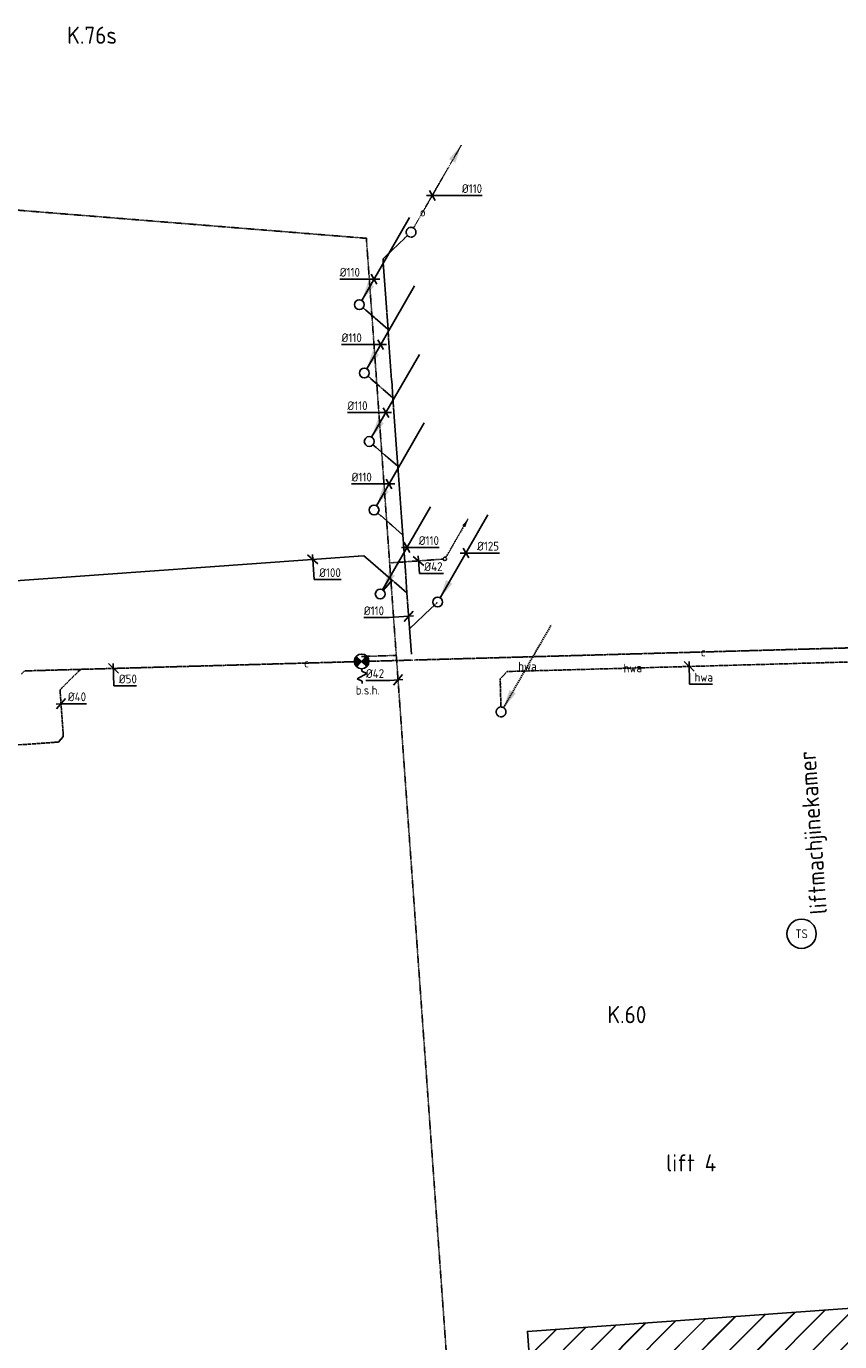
# Model space of a CAD drawing. Header units: millimetres. Extents: x -16982 to 48792, y -927 to 61604.
# Tile 14 of 15: x 26405 to 34702, y 14430 to 27842. Entities that reach past the tile are written whole.
import ezdxf
from ezdxf.enums import TextEntityAlignment as Align

# ---------------------------------------------------------------- set-up
doc = ezdxf.new("R2010")
doc.units = ezdxf.units.MM
for name, pattern in [('2322102', [45, 5, -2, 5, -2, 5, -2, 5, -2, 5, -2, 5, -5]), ('2322109', [10, 5, -2, 1, -2]), ('2322109_a', [10, 5, -2, 1, -2]), ('2322121', [2000, 1000, 1000]), ('2322121_a', [2000, 1000, 1000]), ('2322121A', [47, 40, -7]), ('2322122', [47, 40, -7]), ('2322122_a', [19.5, 12.5, -7]), ('2322123', [45, 5, -2, 5, -2, 5, -2, 5, -2, 5, -2, 5, -5]), ('2322123_a', [19.5, 3, -2, 5, -2, 3, -4.5]), ('SMALL_DASH', [1.5, 0.5, -1])]:
    doc.linetypes.add(name, pattern=pattern)
for name, color, linetype in [('00KAD025', 2, 'Continuous'), ('bTuwkundig', 7, 'Continuous'), ('WL$1----', 4, 'Continuous'), ('WL521---_D', 4, 'Continuous'), ('WL5232--_D', 4, 'Continuous'), ('WL5233--_D', 4, 'Continuous'), ('WL524---_D', 4, 'Continuous'), ('WL531---', 5, '2322109'), ('WL5627--_D', 4, 'Continuous'), ('WM521---', 1, 'Continuous'), ('WM5232--', 1, 'Continuous'), ('WM5233--', 1, 'Continuous'), ('WM524---', 1, 'Continuous'), ('WM531---', 1, 'Continuous'), ('WM561---_AANVOER', 1, 'Continuous'), ('WM5627--', 1, 'Continuous'), ('WT531---', 7, 'Continuous')]:
    doc.layers.add(name, color=color, linetype=linetype)
doc.styles.add('BURO-025', font='burofont', dxfattribs={"height": 2.5})
doc.styles.add('STABICAD-018', font='ISOCP.SHX', dxfattribs={"height": 90})
doc.styles.add('STABICAD-035', font='ISOCP.SHX', dxfattribs={"height": 175})

# ---------------------------------------------------------------- blocks, each defined once
blk = doc.blocks.new('*U351')
at = {"color": 0, "linetype": 'Continuous'}
for p, q in [((50, 4), (-83, -6)), ((-46, -53), (46, 53)), ((-83, -6), (-328, -6))]:
    blk.add_line(p, q, dxfattribs=at)
at = {"color": 0, "linetype": 'Continuous', "style": 'STABICAD-018'}
blk.add_text('%%c42', height=90, dxfattribs=at).set_placement((-328, 19))
at = {"layer": '00KAD025', "color": 2, "style": 'STABICAD-018'}
blk.add_attdef('CODE', (30197, 21178), '', height=1.2, dxfattribs=at)
blk = doc.blocks.new('MD_SYM526')
at = {"color": 0, "linetype": 'Continuous'}
blk.add_circle((0, 0), 3, dxfattribs=at)
at = {"color": 0, "style": 'BURO-025'}
blk.add_attdef('SIGNAL_HIGH', (6.25, 6.4), '', height=2.5, dxfattribs=at)
blk.add_attdef('CODE', text='', height=2.5, dxfattribs=at).set_placement((0, 5.03), align=Align.MIDDLE)
blk.add_attdef('SIGNAL_LOW', text='', height=2.5, dxfattribs=at).set_placement((6.25, 3.46), align=Align.TOP_LEFT)
blk = doc.blocks.new('*U350')
at = {"color": 0, "linetype": 'Continuous'}
for p, q in [((-50, -3), (20, 1)), ((-46, -53), (46, 53)), ((20, 1), (259, 1))]:
    blk.add_line(p, q, dxfattribs=at)
at = {"color": 0, "linetype": 'Continuous', "style": 'STABICAD-018'}
blk.add_text('%%c40', height=90, dxfattribs=at).set_placement((70, 26))
at = {"layer": '00KAD025', "color": 2, "style": 'STABICAD-018'}
blk.add_attdef('CODE', (26759, 20934), '', height=1.8, dxfattribs=at)
blk = doc.blocks.new('*U349')
at = {"color": 0, "linetype": 'Continuous'}
for p, q in [((-51, 49), (51, -49)), ((-1, 50), (5, -177)), ((5, -177), (235, -177))]:
    blk.add_line(p, q, dxfattribs=at)
at = {"color": 0, "linetype": 'Continuous', "style": 'STABICAD-018'}
blk.add_text('%%c50', height=90, dxfattribs=at).set_placement((55, -152))
at = {"layer": '00KAD025', "color": 2, "style": 'STABICAD-018'}
blk.add_attdef('CODE', (27294, 21294), '', height=1.2, dxfattribs=at)
blk = doc.blocks.new('*U348')
at = {"color": 0, "linetype": 'Continuous'}
for p, q in [((-51, 49), (51, -49)), ((-1, 50), (5, -180)), ((5, -180), (238, -180))]:
    blk.add_line(p, q, dxfattribs=at)
at = {"color": 0, "linetype": 'Continuous', "style": 'STABICAD-018'}
blk.add_text('hwa', height=90, dxfattribs=at).set_placement((55, -155))
at = {"layer": '00KAD025', "color": 2, "style": 'STABICAD-018'}
blk.add_attdef('CODE', (33166, 21315), '', height=1.8, dxfattribs=at)
blk = doc.blocks.new('*U346')
at = {"color": 0, "linetype": 'Continuous'}
for p, q in [((50, 4), (-200, -14)), ((-46, -53), (46, 53)), ((-200, -14), (-457, -14))]:
    blk.add_line(p, q, dxfattribs=at)
at = {"color": 0, "linetype": 'Continuous', "style": 'STABICAD-018'}
blk.add_text('%%c110', height=90, dxfattribs=at).set_placement((-457, 11))
at = {"layer": '00KAD025', "color": 2, "style": 'STABICAD-018'}
blk.add_attdef('CODE', (30305, 21826), '', height=1.8, dxfattribs=at)
blk = doc.blocks.new('*U345')
at = {"color": 0, "linetype": 'Continuous'}
for p, q in [((-58, 0), (63, 0)), ((-29, 50), (29, -50)), ((63, 0), (341, 0))]:
    blk.add_line(p, q, dxfattribs=at)
at = {"color": 0, "linetype": 'Continuous', "style": 'STABICAD-018'}
blk.add_text('%%c125', height=90, dxfattribs=at).set_placement((113, 25))
at = {"layer": '00KAD025', "color": 2, "style": 'STABICAD-018'}
blk.add_attdef('CODE', (30890, 22471, 534), '', height=1.8, dxfattribs=at)
blk = doc.blocks.new('*U344')
at = {"color": 0, "linetype": 'Continuous'}
for p, q in [((-58, 0), (251, 0)), ((-29, 50), (29, -50)), ((251, 0), (508, 0))]:
    blk.add_line(p, q, dxfattribs=at)
at = {"color": 0, "linetype": 'Continuous', "style": 'STABICAD-018'}
blk.add_text('%%c110', height=90, dxfattribs=at).set_placement((301, 25))
at = {"layer": '00KAD025', "color": 2, "style": 'STABICAD-018'}
blk.add_attdef('CODE', (30547, 26117, 89), '', height=1.8, dxfattribs=at)
blk = doc.blocks.new('*U343')
at = {"color": 0, "linetype": 'Continuous'}
for p, q in [((-94, 0), (-351, 0)), ((58, 0), (-94, 0)), ((29, -50), (-29, 50))]:
    blk.add_line(p, q, dxfattribs=at)
at = {"color": 0, "linetype": 'Continuous', "style": 'STABICAD-018'}
blk.add_text('%%c110', height=90, dxfattribs=at).set_placement((-351, 25))
at = {"layer": '00KAD025', "color": 2, "style": 'STABICAD-018'}
blk.add_attdef('CODE', (29953, 25264, 89), '', height=1.8, dxfattribs=at)
blk = doc.blocks.new('*U342')
at = {"color": 0, "linetype": 'Continuous'}
for p, q in [((-142, 0), (-399, 0)), ((58, 0), (-142, 0)), ((29, -50), (-29, 50))]:
    blk.add_line(p, q, dxfattribs=at)
at = {"color": 0, "linetype": 'Continuous', "style": 'STABICAD-018'}
blk.add_text('%%c110', height=90, dxfattribs=at).set_placement((-399, 25))
at = {"layer": '00KAD025', "color": 2, "style": 'STABICAD-018'}
blk.add_attdef('CODE', (30020, 24596, 89), '', height=1.8, dxfattribs=at)
blk = doc.blocks.new('*U341')
at = {"color": 0, "linetype": 'Continuous'}
for p, q in [((-137, 0), (-394, 0)), ((58, 0), (-137, 0)), ((29, -50), (-29, 50))]:
    blk.add_line(p, q, dxfattribs=at)
at = {"color": 0, "linetype": 'Continuous', "style": 'STABICAD-018'}
blk.add_text('%%c110', height=90, dxfattribs=at).set_placement((-394, 25))
at = {"layer": '00KAD025', "color": 2, "style": 'STABICAD-018'}
blk.add_attdef('CODE', (30074, 23903, 89), '', height=1.8, dxfattribs=at)
blk = doc.blocks.new('*U340')
at = {"color": 0, "linetype": 'Continuous'}
for p, q in [((-126, 0), (-383, 0)), ((58, 0), (-126, 0)), ((29, -50), (-29, 50))]:
    blk.add_line(p, q, dxfattribs=at)
at = {"color": 0, "linetype": 'Continuous', "style": 'STABICAD-018'}
blk.add_text('%%c110', height=90, dxfattribs=at).set_placement((-383, 25))
at = {"layer": '00KAD025', "color": 2, "style": 'STABICAD-018'}
blk.add_attdef('CODE', (30106, 23175, 89), '', height=1.8, dxfattribs=at)
blk = doc.blocks.new('*U339')
at = {"color": 0, "linetype": 'Continuous'}
for p, q in [((-58, 0), (69, 0)), ((-29, 50), (29, -50)), ((69, 0), (326, 0))]:
    blk.add_line(p, q, dxfattribs=at)
at = {"color": 0, "linetype": 'Continuous', "style": 'STABICAD-018'}
blk.add_text('%%c110', height=90, dxfattribs=at).set_placement((119, 25))
at = {"layer": '00KAD025', "color": 2, "style": 'STABICAD-018'}
blk.add_attdef('CODE', (30289, 22528, 89), '', height=1.8, dxfattribs=at)
blk = doc.blocks.new('*U338')
at = {"color": 0, "linetype": 'Continuous'}
for p, q in [((-53, 46), (53, -46)), ((-4, 50), (15, -205)), ((15, -205), (290, -205))]:
    blk.add_line(p, q, dxfattribs=at)
at = {"color": 0, "linetype": 'Continuous', "style": 'STABICAD-018'}
blk.add_text('%%c100', height=90, dxfattribs=at).set_placement((65, -180))
at = {"layer": '00KAD025', "color": 2, "style": 'STABICAD-018'}
blk.add_attdef('CODE', (29327, 22406), '', height=1.8, dxfattribs=at)
blk = doc.blocks.new('*U337')
at = {"color": 0, "linetype": 'Continuous'}
for p, q in [((-53, 46), (53, -46)), ((-4, 50), (9, -129)), ((9, -129), (254, -129))]:
    blk.add_line(p, q, dxfattribs=at)
at = {"color": 0, "linetype": 'Continuous', "style": 'STABICAD-018'}
blk.add_text('%%c42', height=90, dxfattribs=at).set_placement((59, -104))
at = {"layer": '00KAD025', "color": 2, "style": 'STABICAD-018'}
blk.add_attdef('CODE', (30406, 22391), '', height=1.2, dxfattribs=at)
blk = doc.blocks.new('*U253')
at = {"linetype": '2322109'}
blk.add_hatch(color=2, dxfattribs=at).paths.add_polyline_path([(236, 409), (208, 325), (177, 342)], flags=0)
at = {"color": 2, "linetype": '2322109_a'}
blk.add_line((236, 409, 3000), (9, 15, 3000), dxfattribs=at)
at = {"color": 0, "linetype": '2322109'}
blk.add_line((0, 0), (0, 0, 3000), dxfattribs=at)
blk.add_circle((0, 0, 3000), 17.5, dxfattribs=at)
at = {"color": 2, "linetype": '2322109'}
blk.add_circle((0, 0, 3000), 17.5, dxfattribs=at)
at = {"layer": '00KAD025', "color": 2, "style": 'STABICAD-018'}
for tag, p in [('POSITIONCODE', (30675, 22560, 1499)), ('SECTIONCODE', (30675, 22560, 1499)), ('CODE', (30675, 22510)), ('FLOORCODE', (30725, 22410))]:
    blk.add_attdef(tag, p, '', height=1.2, dxfattribs=at)
blk = doc.blocks.new('*U254')
at = {"color": 0, "linetype": '2322121'}
for p, q in [((0, 95), (0, 50)), ((0, 0, 95), (0, 0))]:
    blk.add_line(p, q, dxfattribs=at)
at = {"layer": '00KAD025', "color": 2, "style": 'STABICAD-018'}
for tag in ['CODE', 'POSITIONCODE', 'SECTIONCODE']:
    blk.add_attdef(tag, (30330, 25742), '', height=1.8, dxfattribs=at)
blk = doc.blocks.new('*U255')
at = {"linetype": '2322123'}
blk.add_hatch(color=2, dxfattribs=at).paths.add_polyline_path([(512, 888), (451, 707), (386, 744)], flags=0)
at = {"color": 2, "linetype": '2322123_a'}
blk.add_line((512, 888, 2911), (25, 43, 2911), dxfattribs=at)
at = {"color": 0, "linetype": '2322123'}
blk.add_line((0, 0), (0, 0, 2911), dxfattribs=at)
blk.add_circle((0, 0, 2911), 50, dxfattribs=at)
at = {"color": 2, "linetype": '2322123'}
blk.add_circle((0, 0, 2911), 50, dxfattribs=at)
at = {"layer": '00KAD025', "color": 2, "style": 'STABICAD-018'}
for tag, p in [('POSITIONCODE', (30330, 25892, 1544)), ('SECTIONCODE', (30330, 25892, 1544)), ('CODE', (30330, 25842, 89)), ('FLOORCODE', (30380, 25742, 89))]:
    blk.add_attdef(tag, p, '', height=1.8, dxfattribs=at)
blk = doc.blocks.new('*U256')
at = {"linetype": '2322121'}
blk.add_hatch(color=2, dxfattribs=at).paths.add_polyline_path([(25, 43), (86, 224), (151, 187)], flags=0)
at = {"color": 2, "linetype": '2322121_a'}
blk.add_line((25, 43, 2911), (512, 888, 2911), dxfattribs=at)
at = {"color": 0, "linetype": '2322121'}
blk.add_line((0, 0), (0, 0, 2911), dxfattribs=at)
blk.add_circle((0, 0, 2911), 50, dxfattribs=at)
at = {"color": 2, "linetype": '2322121'}
blk.add_circle((0, 0, 2911), 50, dxfattribs=at)
at = {"layer": '00KAD025', "color": 2, "style": 'STABICAD-018'}
for tag, p in [('POSITIONCODE', (29803, 25154, 1544)), ('SECTIONCODE', (29803, 25154, 1544)), ('CODE', (29803, 25104, 89)), ('FLOORCODE', (29853, 25004, 89))]:
    blk.add_attdef(tag, p, '', height=1.8, dxfattribs=at)
blk = doc.blocks.new('*U257')
at = {"linetype": '2322121'}
blk.add_hatch(color=2, dxfattribs=at).paths.add_polyline_path([(25, 43), (86, 224), (151, 187)], flags=0)
at = {"color": 2, "linetype": '2322121_a'}
blk.add_line((25, 43, 2911), (512, 888, 2911), dxfattribs=at)
at = {"color": 0, "linetype": '2322121'}
blk.add_line((0, 0), (0, 0, 2911), dxfattribs=at)
blk.add_circle((0, 0, 2911), 50, dxfattribs=at)
at = {"color": 2, "linetype": '2322121'}
blk.add_circle((0, 0, 2911), 50, dxfattribs=at)
at = {"layer": '00KAD025', "color": 2, "style": 'STABICAD-018'}
for tag, p in [('POSITIONCODE', (29853, 24456, 1544)), ('SECTIONCODE', (29853, 24456, 1544)), ('CODE', (29853, 24406, 89)), ('FLOORCODE', (29903, 24306, 89))]:
    blk.add_attdef(tag, p, '', height=1.8, dxfattribs=at)
blk = doc.blocks.new('*U258')
at = {"linetype": '2322121'}
blk.add_hatch(color=2, dxfattribs=at).paths.add_polyline_path([(25, 43), (86, 224), (151, 187)], flags=0)
at = {"color": 2, "linetype": '2322121_a'}
blk.add_line((25, 43, 2911), (512, 888, 2911), dxfattribs=at)
at = {"color": 0, "linetype": '2322121'}
blk.add_line((0, 0), (0, 0, 2911), dxfattribs=at)
blk.add_circle((0, 0, 2911), 50, dxfattribs=at)
at = {"color": 2, "linetype": '2322121'}
blk.add_circle((0, 0, 2911), 50, dxfattribs=at)
at = {"layer": '00KAD025', "color": 2, "style": 'STABICAD-018'}
for tag, p in [('POSITIONCODE', (29903, 23758, 1544)), ('SECTIONCODE', (29903, 23758, 1544)), ('CODE', (29903, 23708, 89)), ('FLOORCODE', (29953, 23608, 89))]:
    blk.add_attdef(tag, p, '', height=1.8, dxfattribs=at)
blk = doc.blocks.new('*U259')
at = {"linetype": '2322121'}
blk.add_hatch(color=2, dxfattribs=at).paths.add_polyline_path([(25, 43), (86, 224), (151, 187)], flags=0)
at = {"color": 2, "linetype": '2322121_a'}
blk.add_line((25, 43, 2911), (512, 888, 2911), dxfattribs=at)
at = {"color": 0, "linetype": '2322121'}
blk.add_line((0, 0), (0, 0, 2911), dxfattribs=at)
blk.add_circle((0, 0, 2911), 50, dxfattribs=at)
at = {"color": 2, "linetype": '2322121'}
blk.add_circle((0, 0, 2911), 50, dxfattribs=at)
at = {"layer": '00KAD025', "color": 2, "style": 'STABICAD-018'}
for tag, p in [('POSITIONCODE', (29953, 23060, 1544)), ('SECTIONCODE', (29953, 23060, 1544)), ('CODE', (29953, 23010, 89)), ('FLOORCODE', (30003, 22910, 89))]:
    blk.add_attdef(tag, p, '', height=1.8, dxfattribs=at)
blk = doc.blocks.new('*U260')
at = {"linetype": '2322121'}
blk.add_hatch(color=2, dxfattribs=at).paths.add_polyline_path([(25, 43), (86, 224), (151, 187)], flags=0)
at = {"color": 2, "linetype": '2322121_a'}
blk.add_line((25, 43, 2911), (512, 888, 2911), dxfattribs=at)
at = {"color": 0, "linetype": '2322121'}
blk.add_line((0, 0), (0, 0, 2911), dxfattribs=at)
blk.add_circle((0, 0, 2911), 50, dxfattribs=at)
at = {"color": 2, "linetype": '2322121'}
blk.add_circle((0, 0, 2911), 50, dxfattribs=at)
at = {"layer": '00KAD025', "color": 2, "style": 'STABICAD-018'}
for tag, p in [('POSITIONCODE', (30015, 22203, 1544)), ('SECTIONCODE', (30015, 22203, 1544)), ('CODE', (30015, 22153, 89)), ('FLOORCODE', (30065, 22053, 89))]:
    blk.add_attdef(tag, p, '', height=1.8, dxfattribs=at)
blk = doc.blocks.new('*U261')
at = {"linetype": '2322121'}
blk.add_hatch(color=2, dxfattribs=at).paths.add_polyline_path([(25, 43), (86, 224), (151, 187)], flags=0)
at = {"color": 2, "linetype": '2322121_a'}
blk.add_line((25, 43, 2911), (512, 888, 2911), dxfattribs=at)
at = {"color": 0, "linetype": '2322121'}
blk.add_line((0, 0), (0, 0, 2911), dxfattribs=at)
blk.add_circle((0, 0, 2911), 50, dxfattribs=at)
at = {"color": 2, "linetype": '2322121'}
blk.add_circle((0, 0, 2911), 50, dxfattribs=at)
at = {"layer": '00KAD025', "color": 2, "style": 'STABICAD-018'}
for tag, p in [('POSITIONCODE', (30015, 22203, 1544)), ('SECTIONCODE', (30015, 22203, 1544)), ('CODE', (30015, 22153, 89)), ('FLOORCODE', (30065, 22053, 89))]:
    blk.add_attdef(tag, p, '', height=1.8, dxfattribs=at)
blk = doc.blocks.new('*U262')
at = {"linetype": '2322121'}
blk.add_hatch(color=2, dxfattribs=at).paths.add_polyline_path([(25, 43), (86, 224), (151, 187)], flags=0)
at = {"color": 2, "linetype": '2322121_a'}
blk.add_line((25, 43, 2466), (512, 888, 2466), dxfattribs=at)
at = {"color": 0, "linetype": '2322121'}
blk.add_line((0, 0), (0, 0, 2466), dxfattribs=at)
blk.add_circle((0, 0, 2466), 50, dxfattribs=at)
at = {"color": 2, "linetype": '2322121'}
blk.add_circle((0, 0, 2466), 50, dxfattribs=at)
at = {"layer": '00KAD025', "color": 2, "style": 'STABICAD-018'}
for tag, p in [('POSITIONCODE', (30601, 22121, 1766)), ('SECTIONCODE', (30601, 22121, 1766)), ('CODE', (30601, 22071, 534)), ('FLOORCODE', (30651, 21971, 534))]:
    blk.add_attdef(tag, p, '', height=1.8, dxfattribs=at)
blk = doc.blocks.new('*U263')
at = {"color": 0, "linetype": '2322121'}
blk.add_line((0, 0, 30), (0, 0, -50), dxfattribs=at)
at = {"layer": '00KAD025', "color": 2, "style": 'STABICAD-018'}
for tag in ['CODE', 'POSITIONCODE', 'SECTIONCODE']:
    blk.add_attdef(tag, (30601, 21971, 510), '', height=1.8, dxfattribs=at)
blk = doc.blocks.new('*U264')
at = {"color": 0, "linetype": '2322121'}
blk.add_line((0, 0), (306, 0), dxfattribs=at)
at = {"layer": '00KAD025', "color": 2, "style": 'STABICAD-018'}
for tag in ['CODE', 'SECTIONCODE', 'POSITIONCODE']:
    blk.add_attdef(tag, (30536, 21910), '', height=1.8, dxfattribs=at)
blk = doc.blocks.new('*U265')
at = {"color": 0, "linetype": '2322121'}
blk.add_line((0, 0), (0, 0, 378), dxfattribs=at)
at = {"layer": '00KAD025', "color": 2, "style": 'STABICAD-018'}
for tag, p in [('POSITIONCODE', (30601, 22121, 277)), ('SECTIONCODE', (30601, 22121, 277)), ('CODE', (30601, 21971, 89))]:
    blk.add_attdef(tag, p, '', height=1.8, dxfattribs=at)
blk = doc.blocks.new('*U266')
at = {"color": 0, "linetype": '2322121'}
blk.add_line((-95, 0), (-50, 0), dxfattribs=at)
at = {"color": 2, "linetype": 'SMALL_DASH'}
for p in [(0, 0, 95), (-50, 0)]:
    blk.add_line(p, (0, 0), dxfattribs=at)
at = {"layer": '00KAD025', "color": 2, "style": 'STABICAD-018'}
for tag in ['CODE', 'POSITIONCODE', 'SECTIONCODE']:
    blk.add_attdef(tag, (30601, 21971), '', height=1.8, rotation=309.281, dxfattribs=at)
blk = doc.blocks.new('*U267')
at = {"color": 0, "linetype": '2322121'}
for p in [(-45, 0), (29, 35)]:
    blk.add_line(p, (0, 0), dxfattribs=at)
at = {"layer": '00KAD025', "color": 2, "style": 'STABICAD-018'}
for tag in ['CODE', 'POSITIONCODE', 'SECTIONCODE']:
    blk.add_attdef(tag, (30044, 25470), '', height=1.8, dxfattribs=at)
blk = doc.blocks.new('*U268')
at = {"color": 0, "linetype": '2322121'}
blk.add_line((0, 0), (267, 0), dxfattribs=at)
at = {"layer": '00KAD025', "color": 2, "style": 'STABICAD-018'}
for tag, p in [('CODE', (30266, 25680)), ('POSITIONCODE', (30272, 25480)), ('SECTIONCODE', (30272, 25480))]:
    blk.add_attdef(tag, p, '', height=1.8, dxfattribs=at)
blk = doc.blocks.new('*U269')
at = {"color": 0, "linetype": '2322121'}
blk.add_line((0, 0), (98, 0), dxfattribs=at)
at = {"layer": '00KAD025', "color": 2, "style": 'STABICAD-018'}
for tag in ['CODE', 'POSITIONCODE', 'SECTIONCODE']:
    blk.add_attdef(tag, (30073, 22120), '', height=1.8, dxfattribs=at)
blk = doc.blocks.new('*U270')
at = {"color": 0, "linetype": '2322121'}
blk.add_line((6, 0), (328, 0), dxfattribs=at)
at = {"layer": '00KAD025', "color": 2, "style": 'STABICAD-018'}
for tag, p in [('SECTIONCODE', (30114, 22389)), ('POSITIONCODE', (30114, 22389)), ('CODE', (30276, 22237))]:
    blk.add_attdef(tag, p, '', height=1.8, dxfattribs=at)
blk = doc.blocks.new('*U271')
at = {"color": 0, "linetype": '2322121'}
for p, q in [((-84, 0), (0, 0)), ((0, 0), (1, 1)), ((1, 1), (123, 123)), ((174, 0), (1, 0))]:
    blk.add_line(p, q, dxfattribs=at)
at = {"layer": '00KAD025', "color": 2, "style": 'STABICAD-018'}
for tag in ['CODE', 'POSITIONCODE', 'SECTIONCODE']:
    blk.add_attdef(tag, (30288, 22063), '', height=1.8, dxfattribs=at)
blk = doc.blocks.new('*U272')
at = {"color": 0, "linetype": '2322121'}
blk.add_line((0, 0), (347, 0), dxfattribs=at)
at = {"layer": '00KAD025', "color": 2, "style": 'STABICAD-018'}
for tag, p in [('CODE', (29889, 22408)), ('POSITIONCODE', (30121, 22406)), ('SECTIONCODE', (30121, 22406))]:
    blk.add_attdef(tag, p, '', height=1.8, dxfattribs=at)
blk = doc.blocks.new('*U273')
at = {"color": 0, "linetype": '2322121'}
for p in [(-60, 0), (42, -42)]:
    blk.add_line(p, (0, 0), dxfattribs=at)
at = {"layer": '00KAD025', "color": 2, "style": 'STABICAD-018'}
for tag, p in [('CODE', (29849, 22544)), ('POSITIONCODE', (29849, 22444)), ('SECTIONCODE', (29849, 22444))]:
    blk.add_attdef(tag, p, '', height=1.8, dxfattribs=at)
blk = doc.blocks.new('*U274')
at = {"color": 0, "linetype": '2322121'}
blk.add_line((0, 0), (5548, 0), dxfattribs=at)
at = {"layer": '00KAD025', "color": 2, "style": 'STABICAD-018'}
blk.add_attdef('CODE', (29795, 22440), '', height=1.8, rotation=90, dxfattribs=at)
for tag in ['POSITIONCODE', 'SECTIONCODE']:
    blk.add_attdef(tag, (27067, 22094), '', height=1.8, dxfattribs=at)
blk = doc.blocks.new('*U275')
at = {"color": 0, "linetype": '2322121'}
blk.add_line((0, 0), (431, 0), dxfattribs=at)
at = {"layer": '00KAD025', "color": 2, "style": 'STABICAD-018'}
for tag in ['CODE', 'POSITIONCODE', 'SECTIONCODE']:
    blk.add_attdef(tag, (30132, 24232), '', height=1.8, dxfattribs=at)
blk = doc.blocks.new('*U276')
at = {"color": 0, "linetype": '2322121'}
blk.add_line((0, 0), (421, 0), dxfattribs=at)
at = {"layer": '00KAD025', "color": 2, "style": 'STABICAD-018'}
for tag in ['CODE', 'POSITIONCODE', 'SECTIONCODE']:
    blk.add_attdef(tag, (30182, 23534), '', height=1.8, dxfattribs=at)
blk = doc.blocks.new('*U277')
at = {"color": 0, "linetype": '2322121'}
blk.add_line((0, 0), (430, 0), dxfattribs=at)
at = {"layer": '00KAD025', "color": 2, "style": 'STABICAD-018'}
for tag in ['CODE', 'POSITIONCODE', 'SECTIONCODE']:
    blk.add_attdef(tag, (30233, 22836), '', height=1.8, dxfattribs=at)
blk = doc.blocks.new('*U278')
at = {"color": 0, "linetype": '2322121'}
for p, q in [((-90, 0), (0, 0)), ((0, 0), (1, 1)), ((1, 1), (98, 98)), ((180, 0), (1, 0))]:
    blk.add_line(p, q, dxfattribs=at)
at = {"color": 2, "linetype": 'SMALL_DASH'}
blk.add_line((98, 98), (127, 127), dxfattribs=at)
at = {"layer": '00KAD025', "color": 2, "style": 'STABICAD-018'}
for tag in ['CODE', 'POSITIONCODE', 'SECTIONCODE']:
    blk.add_attdef(tag, (30245, 22657), '', height=1.8, dxfattribs=at)
blk = doc.blocks.new('*U279')
at = {"color": 0, "linetype": '2322121'}
for p, q in [((-90, 0), (0, 0)), ((0, 0), (1, 1)), ((1, 1), (90, 90)), ((180, 0), (1, 0))]:
    blk.add_line(p, q, dxfattribs=at)
at = {"color": 2, "linetype": 'SMALL_DASH'}
blk.add_line((90, 90), (127, 127), dxfattribs=at)
at = {"layer": '00KAD025', "color": 2, "style": 'STABICAD-018'}
for tag in ['SECTIONCODE', 'CODE', 'POSITIONCODE']:
    blk.add_attdef(tag, (30195, 23355), '', height=1.8, dxfattribs=at)
blk = doc.blocks.new('*U280')
at = {"color": 0, "linetype": '2322121'}
for p, q in [((-90, 0), (0, 0)), ((0, 0), (1, 1)), ((1, 1), (96, 96)), ((180, 0), (1, 0))]:
    blk.add_line(p, q, dxfattribs=at)
at = {"color": 2, "linetype": 'SMALL_DASH'}
blk.add_line((96, 96), (127, 127), dxfattribs=at)
at = {"layer": '00KAD025', "color": 2, "style": 'STABICAD-018'}
for tag in ['CODE', 'SECTIONCODE', 'POSITIONCODE']:
    blk.add_attdef(tag, (30145, 24052), '', height=1.8, dxfattribs=at)
blk = doc.blocks.new('*U281')
at = {"color": 0, "linetype": '2322121'}
for p, q in [((-84, 0), (0, 0)), ((0, 0), (1, 1)), ((1, 1), (123, 123)), ((174, 0), (1, 0))]:
    blk.add_line(p, q, dxfattribs=at)
at = {"layer": '00KAD025', "color": 2, "style": 'STABICAD-018'}
for tag in ['CODE', 'POSITIONCODE', 'SECTIONCODE']:
    blk.add_attdef(tag, (30095, 24751), '', height=1.8, dxfattribs=at)
blk = doc.blocks.new('*U282')
at = {"color": 0, "linetype": '2322121'}
blk.add_line((6, 0), (508, 0), dxfattribs=at)
at = {"layer": '00KAD025', "color": 2, "style": 'STABICAD-018'}
for tag, p in [('POSITIONCODE', (29915, 25167)), ('SECTIONCODE', (29915, 25167)), ('CODE', (30083, 24925))]:
    blk.add_attdef(tag, p, '', height=1.8, dxfattribs=at)
blk = doc.blocks.new('*U283')
at = {"color": 0, "linetype": '2322121'}
blk.add_line((0, 0), (117, 0), dxfattribs=at)
at = {"color": 2, "linetype": 'SMALL_DASH'}
blk.add_line((117, 0), (159, 0), dxfattribs=at)
at = {"layer": '00KAD025', "color": 2, "style": 'STABICAD-018'}
for tag in ['POSITIONCODE', 'SECTIONCODE', 'CODE']:
    blk.add_attdef(tag, (30021, 22852), '', height=1.8, rotation=315, dxfattribs=at)
blk = doc.blocks.new('*U284')
at = {"color": 0, "linetype": '2322121'}
blk.add_line((0, 0), (118, 0), dxfattribs=at)
at = {"color": 2, "linetype": 'SMALL_DASH'}
blk.add_line((118, 0), (170, 0), dxfattribs=at)
at = {"layer": '00KAD025', "color": 2, "style": 'STABICAD-018'}
for tag in ['CODE', 'POSITIONCODE', 'SECTIONCODE']:
    blk.add_attdef(tag, (29970, 23550), '', height=1.8, rotation=315, dxfattribs=at)
blk = doc.blocks.new('*U285')
at = {"color": 0, "linetype": '2322121'}
blk.add_line((0, 0), (118, 0), dxfattribs=at)
at = {"color": 2, "linetype": 'SMALL_DASH'}
blk.add_line((118, 0), (163, 0), dxfattribs=at)
at = {"layer": '00KAD025', "color": 2, "style": 'STABICAD-018'}
for tag in ['POSITIONCODE', 'CODE', 'SECTIONCODE']:
    blk.add_attdef(tag, (29920, 24248), '', height=1.8, rotation=315, dxfattribs=at)
blk = doc.blocks.new('*U286')
at = {"color": 0, "linetype": '2322121'}
blk.add_line((0, 0), (118, 0), dxfattribs=at)
at = {"layer": '00KAD025', "color": 2, "style": 'STABICAD-018'}
for tag in ['POSITIONCODE', 'SECTIONCODE', 'CODE']:
    blk.add_attdef(tag, (29870, 24946), '', height=1.8, rotation=315, dxfattribs=at)
blk = doc.blocks.new('*U287')
at = {"color": 0, "linetype": '2322121'}
for p, q in [((-95, 0), (-50, 0)), ((0, 0, 95), (0, 0))]:
    blk.add_line(p, q, dxfattribs=at)
at = {"layer": '00KAD025', "color": 2, "style": 'STABICAD-018'}
for tag in ['POSITIONCODE', 'SECTIONCODE', 'CODE']:
    blk.add_attdef(tag, (29953, 22910), '', height=1.8, rotation=45, dxfattribs=at)
blk = doc.blocks.new('*U288')
at = {"color": 0, "linetype": '2322121'}
for p, q in [((-95, 0), (-50, 0)), ((0, 0, 95), (0, 0))]:
    blk.add_line(p, q, dxfattribs=at)
at = {"layer": '00KAD025', "color": 2, "style": 'STABICAD-018'}
for tag in ['POSITIONCODE', 'SECTIONCODE', 'CODE']:
    blk.add_attdef(tag, (30015, 22053), '', height=1.8, rotation=135, dxfattribs=at)
blk = doc.blocks.new('*U289')
at = {"color": 0, "linetype": '2322121'}
for p, q in [((-95, 0), (-50, 0)), ((0, 0, 95), (0, 0))]:
    blk.add_line(p, q, dxfattribs=at)
at = {"layer": '00KAD025', "color": 2, "style": 'STABICAD-018'}
for tag in ['POSITIONCODE', 'SECTIONCODE', 'CODE']:
    blk.add_attdef(tag, (29903, 23608), '', height=1.8, rotation=45, dxfattribs=at)
blk = doc.blocks.new('*U290')
at = {"color": 0, "linetype": '2322121'}
for p, q in [((-95, 0), (-50, 0)), ((0, 0, 95), (0, 0))]:
    blk.add_line(p, q, dxfattribs=at)
at = {"layer": '00KAD025', "color": 2, "style": 'STABICAD-018'}
for tag in ['POSITIONCODE', 'SECTIONCODE', 'CODE']:
    blk.add_attdef(tag, (29853, 24306), '', height=1.8, rotation=45, dxfattribs=at)
blk = doc.blocks.new('*U291')
at = {"color": 0, "linetype": '2322121'}
for p, q in [((-95, 0), (-50, 0)), ((0, 0, 95), (0, 0))]:
    blk.add_line(p, q, dxfattribs=at)
at = {"layer": '00KAD025', "color": 2, "style": 'STABICAD-018'}
for tag in ['POSITIONCODE', 'SECTIONCODE', 'CODE']:
    blk.add_attdef(tag, (29803, 25004), '', height=1.8, rotation=45, dxfattribs=at)
blk = doc.blocks.new('*U292')
at = {"color": 0, "linetype": '2322121'}
blk.add_line((0, 0), (535, 0), dxfattribs=at)
at = {"layer": '00KAD025', "color": 2, "style": 'STABICAD-018'}
for tag, p in [('POSITIONCODE', (30164, 21698)), ('SECTIONCODE', (30164, 21698)), ('CODE', (30333, 21439))]:
    blk.add_attdef(tag, p, '', height=1.8, dxfattribs=at)
blk = doc.blocks.new('*U293')
at = {"color": 0, "linetype": '2322102'}
blk.add_line((0, 0), (6391, 0), dxfattribs=at)
at = {"layer": '00KAD025', "color": 2, "style": 'STABICAD-018'}
for tag in ['POSITIONCODE', 'SECTIONCODE']:
    blk.add_attdef(tag, (35523, 21674), '', height=1.2, dxfattribs=at)
blk.add_attdef('CODE', (30364, 21380), '', height=1.2, rotation=1.5994, dxfattribs=at)
blk = doc.blocks.new('*U306')
at = {"linetype": '2322122'}
blk.add_hatch(color=2, dxfattribs=at).paths.add_polyline_path([(25, 43), (86, 224), (151, 187)], flags=0)
at = {"color": 2, "linetype": '2322122_a'}
blk.add_line((25, 43, 2926), (512, 888, 2926), dxfattribs=at)
at = {"color": 0, "linetype": '2322122'}
blk.add_line((0, 0), (0, 0, 2926), dxfattribs=at)
blk.add_circle((0, 0, 2926), 50, dxfattribs=at)
at = {"color": 2, "linetype": '2322122'}
blk.add_circle((0, 0, 2926), 50, dxfattribs=at)
at = {"layer": '00KAD025', "color": 2, "style": 'STABICAD-018'}
for tag, p in [('POSITIONCODE', (31248, 21001, 1323)), ('SECTIONCODE', (31248, 21001, 1323)), ('CODE', (31248, 20951, 74)), ('FLOORCODE', (31298, 20851, 74))]:
    blk.add_attdef(tag, p, '', height=1.8, dxfattribs=at)
blk = doc.blocks.new('*U307')
at = {"color": 0, "linetype": '2322122'}
for p, q in [((-80, 0), (-50, 0)), ((0, 0, 80), (0, 0))]:
    blk.add_line(p, q, dxfattribs=at)
at = {"layer": '00KAD025', "color": 2, "style": 'STABICAD-018'}
for tag in ['CODE', 'POSITIONCODE', 'SECTIONCODE']:
    blk.add_attdef(tag, (31248, 20851), '', height=1.8, dxfattribs=at)
blk = doc.blocks.new('*U308')
at = {"color": 0, "linetype": '2322122'}
blk.add_line((0, 0), (213, 0), dxfattribs=at)
at = {"layer": '00KAD025', "color": 2, "style": 'STABICAD-018'}
for tag, p in [('CODE', (31240, 21138)), ('SECTIONCODE', (31393, 21037)), ('POSITIONCODE', (31393, 21037))]:
    blk.add_attdef(tag, p, '', height=1.8, dxfattribs=at)
blk = doc.blocks.new('*U309')
at = {"color": 0, "linetype": '2322122'}
for p in [(-55, 0), (39, 39)]:
    blk.add_line(p, (0, 0), dxfattribs=at)
at = {"layer": '00KAD025', "color": 2, "style": 'STABICAD-018'}
for tag, p in [('CODE', (31239, 21287)), ('POSITIONCODE', (31239, 21187)), ('SECTIONCODE', (31239, 21187))]:
    blk.add_attdef(tag, p, '', height=1.8, dxfattribs=at)
blk = doc.blocks.new('*U310')
at = {"color": 0, "linetype": '2322122'}
for p in [(-55, 0), (39, 39)]:
    blk.add_line(p, (0, 0), dxfattribs=at)
at = {"layer": '00KAD025', "color": 2, "style": 'STABICAD-018'}
for tag, p in [('CODE', (31311, 21363)), ('POSITIONCODE', (31311, 21263)), ('SECTIONCODE', (31311, 21263))]:
    blk.add_attdef(tag, p, '', height=1.8, dxfattribs=at)
blk = doc.blocks.new('*U311')
at = {"color": 0, "linetype": '2322122'}
for p, q in [((0, 0), (4815, 0)), ((4965, 0), (5306, 0))]:
    blk.add_line(p, q, dxfattribs=at)
at = {"color": 2, "linetype": 'SMALL_DASH'}
blk.add_line((4815, 0), (4965, 0), dxfattribs=at)
at = {"layer": '00KAD025', "color": 2, "style": 'STABICAD-018'}
for tag, p in [('POSITIONCODE', (32998, 21460)), ('SECTIONCODE', (32998, 21460)), ('CODE', (31360, 21264))]:
    blk.add_attdef(tag, p, '', height=1.8, dxfattribs=at)
blk = doc.blocks.new('*U322')
at = {"color": 0, "linetype": '2322121A'}
blk.add_line((0, 0), (271, 0), dxfattribs=at)
at = {"layer": '00KAD025', "color": 2, "style": 'STABICAD-018'}
for tag in ['CODE', 'POSITIONCODE', 'SECTIONCODE']:
    blk.add_attdef(tag, (26766, 21093), '', height=1.8, dxfattribs=at)
blk = doc.blocks.new('*U323')
at = {"color": 0, "linetype": '2322121A'}
for p in [(-27, 0), (18, -21)]:
    blk.add_line(p, (0, 0), dxfattribs=at)
at = {"layer": '00KAD025', "color": 2, "style": 'STABICAD-018'}
for tag in ['CODE', 'POSITIONCODE', 'SECTIONCODE']:
    blk.add_attdef(tag, (26750, 21077), '', height=1.8, dxfattribs=at)
blk = doc.blocks.new('*U324')
at = {"color": 0, "linetype": '2322121A'}
blk.add_line((0, 0), (419, 0), dxfattribs=at)
at = {"layer": '00KAD025', "color": 2, "style": 'STABICAD-018'}
for tag in ['CODE', 'POSITIONCODE', 'SECTIONCODE']:
    blk.add_attdef(tag, (26780, 20636), '', height=1.8, dxfattribs=at)
blk = doc.blocks.new('*U325')
at = {"color": 0, "linetype": '2322121A'}
for p in [(-40, 0), (28, 28)]:
    blk.add_line(p, (0, 0), dxfattribs=at)
at = {"layer": '00KAD025', "color": 2, "style": 'STABICAD-018'}
for tag in ['CODE', 'POSITIONCODE', 'SECTIONCODE']:
    blk.add_attdef(tag, (26733, 20544), '', height=1.8, dxfattribs=at)
blk = doc.blocks.new('*U326')
at = {"color": 0, "linetype": '2322121A'}
for p in [(-40, 0), (28, 28)]:
    blk.add_line(p, (0, 0), dxfattribs=at)
at = {"layer": '00KAD025', "color": 2, "style": 'STABICAD-018'}
for tag in ['CODE', 'POSITIONCODE', 'SECTIONCODE']:
    blk.add_attdef(tag, (26783, 20601), '', height=1.8, dxfattribs=at)
blk = doc.blocks.new('*U327')
at = {"color": 0, "linetype": '2322102'}
for p in [(-42, 0), (30, 30)]:
    blk.add_line(p, (0, 0), dxfattribs=at)
at = {"layer": '00KAD025', "color": 2, "style": 'STABICAD-018'}
for tag in ['CODE', 'POSITIONCODE', 'SECTIONCODE']:
    blk.add_attdef(tag, (26384, 21268), '', height=1.2, dxfattribs=at)
blk = doc.blocks.new('PI_SYM064')
at = {"color": 0, "linetype": 'Continuous'}
for p, q in [((-1, 2.5), (1, 3.5)), ((0, 4), (0, 4.5)), ((1, 3.5), (0, 4)), ((1.06, -1.06), (-1.06, 1.06)), ((-1.06, -1.06), (1.06, 1.06)), ((0, 2), (-1, 2.5)), ((0, 1.5), (0, 2))]:
    blk.add_line(p, q, dxfattribs=at)
at = {"color": 0, "linetype": 'Continuous', "const_width": 1.5}
for points in [[(-0.53, 0.53, 0.414214), (-0.53, -0.53, 1)], [(0.53, 0.53, -0.414214), (0.53, -0.53, -1)]]:
    blk.add_lwpolyline(points, format="xyb", dxfattribs=at)
at = {"color": 0, "linetype": 'Continuous'}
blk.add_circle((0, 0), 1.5, dxfattribs=at)
blk = doc.blocks.new('*U330')
at = {"color": 0, "linetype": '2322102'}
blk.add_line((0, 0), (3924, 0), dxfattribs=at)
at = {"layer": '00KAD025', "color": 2, "style": 'STABICAD-018'}
for tag in ['POSITIONCODE', 'SECTIONCODE']:
    blk.add_attdef(tag, (31585, 21564), '', height=1.2, dxfattribs=at)
blk.add_attdef('CODE', (26426, 21270), '', height=1.2, rotation=1.5994, dxfattribs=at)
blk = doc.blocks.new('*U331')
at = {"color": 0, "linetype": '2322121A'}
blk.add_line((0, 0), (2725, 0), dxfattribs=at)
at = {"layer": '00KAD025', "color": 2, "style": 'STABICAD-018'}
for tag in ['CODE', 'SECTIONCODE', 'POSITIONCODE']:
    blk.add_attdef(tag, (23979, 20346), '', height=1.8, dxfattribs=at)

msp = doc.modelspace()

# ---------------------------------------------------------------- hatches: boundary and pattern name
at = {"layer": 'WM561---_AANVOER'}
h = msp.add_hatch(dxfattribs=at)
h.set_pattern_fill('JIS_LC_20', color=9, scale=10)
h.paths.add_polyline_path([(32315, 10828), (32217, 12197), (31687, 12159), (31516, 14534), (36479, 14890), (36046, 20917), (38867, 21119), (39215, 16268), (39787, 16309), (39973, 13709), (40260, 13734), (40512, 11435)])
h.paths.add_polyline_path([(34186, 12289), (34812, 12289), (34812, 12004), (34186, 12004)], flags=16)
h.paths.add_polyline_path([(36644, 14155), (38107, 14155), (38107, 13691), (36644, 13691)], flags=16)

# ---------------------------------------------------------------- linework, layer by layer
at = {"layer": 'WL531---', "linetype": '2322109'}
for p, q in [((29874, 25680), (23401, 26202)), ((31403, 4370), (29874, 25680)), ((30657, 22409), (30112, 22370)), ((29826, 21416), (30179, 21427))]:
    msp.add_line(p, q, dxfattribs=at)
at = {"layer": 'WM561---_AANVOER'}
msp.add_lwpolyline([(32315, 10828), (32217, 12197), (31687, 12159), (31516, 14534), (36479, 14890), (36046, 20917), (38867, 21119), (39215, 16268), (39787, 16309), (39973, 13709), (40260, 13734), (40512, 11435)], close=True, dxfattribs=at)

# ---------------------------------------------------------------- block references
at = {"layer": 'WL$1----', "color": 2, "linetype": 'Continuous'}
ref = msp.add_blockref('MD_SYM526', (34313, 18589), dxfattribs=dict(at, xscale=50, yscale=50))
ref.add_attrib('CODE', 'TS', dxfattribs={"layer": '0', "color": 1, "linetype": 'Continuous', "height": 90, "style": 'STABICAD-018'}).set_placement((34313, 18589), align=Align.MIDDLE)
at = {"layer": 'WL521---_D', "linetype": '2322122'}
msp.add_blockref('*U306', (31248, 20851, 74), dxfattribs=at)
for name, p, rotation in [('*U311', (31360, 21264), 1.599368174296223), ('*U309', (31239, 21187), 226.5993681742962), ('*U310', (31311, 21263), 181.5993681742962), ('*U308', (31240, 21138), 271.5993681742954), ('*U307', (31248, 20851), 271.5993681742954)]:
    msp.add_blockref(name, p, dxfattribs=dict(at, rotation=rotation))
at = {"layer": 'WL5232--_D', "linetype": '2322121A'}
for name, p, rotation in [('*U322', (26766, 21093), 45.00000000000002), ('*U323', (26750, 21077), 93.93895892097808), ('*U324', (26780, 20636), 93.93895892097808), ('*U331', (23979, 20346), 4.104456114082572), ('*U325', (26733, 20544), 4.104456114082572), ('*U326', (26783, 20601), 49.10445611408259)]:
    msp.add_blockref(name, p, dxfattribs=dict(at, rotation=rotation))
at = {"layer": 'WL5233--_D', "linetype": '2322123'}
msp.add_blockref('*U255', (30330, 25742, 89), dxfattribs=at)
at = {"layer": 'WL524---_D', "linetype": '2322121'}
for name, p in [('*U256', (29803, 25004, 89)), ('*U257', (29853, 24306, 89)), ('*U258', (29903, 23608, 89)), ('*U259', (29953, 22910, 89)), ('*U260', (30015, 22053, 89)), ('*U261', (30015, 22053, 89)), ('*U262', (30601, 21971, 534)), ('*U265', (30601, 21971, 89))]:
    msp.add_blockref(name, p, dxfattribs=at)
for name, p, rotation in [('*U268', (30266, 25680), 223.385516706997), ('*U254', (30330, 25742), 133.385516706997), ('*U267', (30044, 25470), 223.385516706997), ('*U282', (30083, 24925), 94.10447004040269), ('*U291', (29803, 25004), 139.1044700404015), ('*U286', (29870, 24946), 319.1044700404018), ('*U281', (30095, 24751), 94.10447004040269), ('*U275', (30132, 24232), 94.10447004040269), ('*U290', (29853, 24306), 139.1044700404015), ('*U285', (29920, 24248), 319.1044700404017), ('*U280', (30145, 24052), 94.10447004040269), ('*U276', (30182, 23534), 94.10447004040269), ('*U289', (29903, 23608), 139.1044700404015), ('*U284', (29970, 23550), 319.1044700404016), ('*U279', (30195, 23355), 94.10447004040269), ('*U277', (30233, 22836), 94.10447004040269), ('*U287', (29953, 22910), 139.1044700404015), ('*U283', (30021, 22852), 319.1044700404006), ('*U278', (30245, 22657), 94.10447004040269), ('*U270', (30276, 22237), 94.10447004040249), ('*U274', (29795, 22440), 184.1044700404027), ('*U273', (29849, 22444), 4.104470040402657), ('*U272', (29889, 22408), 319.1044700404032), ('*U269', (30073, 22120), 49.10447004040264), ('*U271', (30288, 22063), 94.10447004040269), ('*U288', (30015, 22053), 229.1044700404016), ('*U292', (30333, 21439), 94.10447004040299), ('*U264', (30536, 21910), 223.385516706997), ('*U266', (30601, 21971), 43.38551670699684), ('*U263', (30601, 21971, 510), 180)]:
    msp.add_blockref(name, p, dxfattribs=dict(at, rotation=rotation))
at = {"layer": 'WL531---', "linetype": '2322109'}
msp.add_blockref('*U253', (30675, 22410), dxfattribs=at)
at = {"layer": 'WL531---', "color": 2, "linetype": '2322109', "xscale": 50, "yscale": 50, "zscale": 50, "rotation": 181.5993791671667}
msp.add_blockref('PI_SYM064', (29825, 21366), dxfattribs=at)
at = {"layer": 'WL5627--_D', "linetype": '2322102'}
for name, p, rotation in [('*U293', (30364, 21380), 1.599403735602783), ('*U330', (26426, 21270), 1.599403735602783), ('*U327', (26384, 21268), 181.599403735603)]:
    msp.add_blockref(name, p, dxfattribs=dict(at, rotation=rotation))
at = {"layer": 'WM521---', "linetype": 'Continuous'}
msp.add_blockref('*U348', (33166, 21315), dxfattribs=at)
at = {"layer": 'WM5232--', "linetype": 'Continuous'}
msp.add_blockref('*U350', (26759, 20934), dxfattribs=at)
at = {"layer": 'WM5233--', "linetype": 'Continuous'}
msp.add_blockref('*U344', (30547, 26117, 89), dxfattribs=at)
at = {"layer": 'WM524---', "linetype": 'Continuous'}
for name, p in [('*U343', (29953, 25264, 89)), ('*U342', (30020, 24596, 89)), ('*U341', (30074, 23903, 89)), ('*U340', (30106, 23175, 89)), ('*U339', (30289, 22528, 89)), ('*U345', (30890, 22471, 534)), ('*U338', (29327, 22406)), ('*U346', (30305, 21826))]:
    msp.add_blockref(name, p, dxfattribs=at)
at = {"layer": 'WM531---', "linetype": 'Continuous'}
for name, p in [('*U337', (30406, 22391)), ('*U351', (30197, 21178))]:
    msp.add_blockref(name, p, dxfattribs=at)
at = {"layer": 'WM5627--', "linetype": 'Continuous'}
msp.add_blockref('*U349', (27294, 21294), dxfattribs=at)

# ---------------------------------------------------------------- texts
at = {"layer": 'bTuwkundig', "color": 3, "style": 'STABICAD-035'}
for s, p in [('K.76s', (26822, 27663, -500)), ('K.60', (32332, 17677)), ('lift 4', (32932, 16165))]:
    msp.add_text(s, height=175, dxfattribs=at).set_placement(p)
msp.add_text('liftmachjinekamer', height=175, rotation=94.1045, dxfattribs=at).set_placement((34574, 18793))
at = {"layer": 'WL521---_D', "color": 2, "style": 'STABICAD-018'}
msp.add_text('hwa', height=90, dxfattribs=at).set_placement((31517, 21317, 3000), align=Align.MIDDLE_CENTER)
msp.add_text('hwa', height=90, rotation=1.5994, dxfattribs=at).set_placement((32591, 21299), align=Align.MIDDLE_CENTER)
at = {"layer": 'WL5233--_D', "color": 2, "style": 'STABICAD-018'}
msp.add_text('o', height=90, dxfattribs=at).set_placement((30449, 25947, 3000), align=Align.MIDDLE_CENTER)
at = {"layer": 'WL5627--_D', "color": 2, "style": 'STABICAD-018'}
for p in [(33309, 21462), (29262, 21349)]:
    msp.add_text('c', height=90, rotation=1.5994, dxfattribs=at).set_placement(p, align=Align.MIDDLE_CENTER)
at = {"layer": 'WT531---', "color": 1, "style": 'STABICAD-018'}
msp.add_text('b.s.h.', height=90, dxfattribs=at).set_placement((29765, 21028))

doc.saveas('drawing.dxf')
